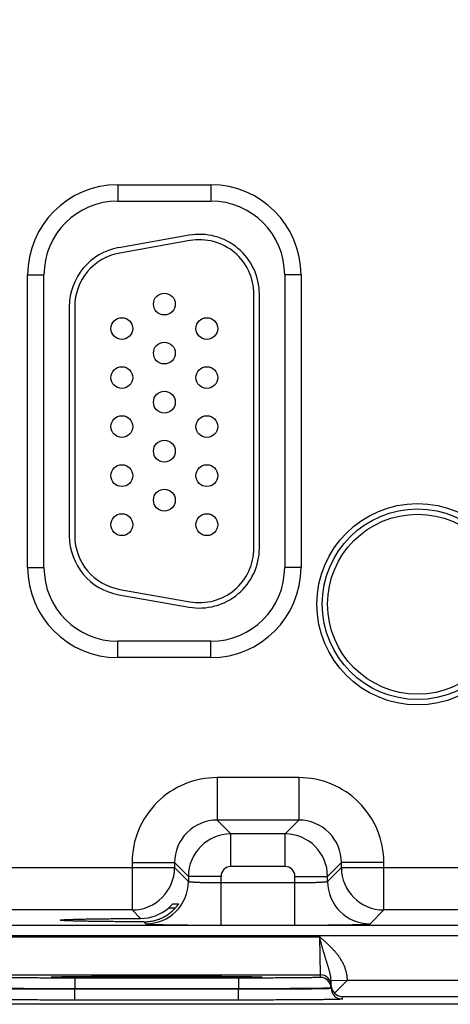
# Model space of a CAD drawing. Header units: inches. Extents: x 0 to 34, y 0 to 22.
# Tile 32 of 116: x 12.5 to 13.3, y 13.7 to 15.5. Entities that reach past the tile are written whole.
import ezdxf

# ---------------------------------------------------------------- set-up
doc = ezdxf.new("R2010")
doc.units = ezdxf.units.IN
doc.header["$LTSCALE"] = 1.87
doc.header["$MEASUREMENT"] = 0
doc.layers.get('0').update_dxf_attribs({"linetype": 'CONTINUOUS'})
doc.layers.add('DIMENSIONS', color=7, linetype='CONTINUOUS')
doc.styles.get("Standard").update_dxf_attribs({"font": 'txt', "width": 0.8})
doc.dimstyles.new('DIMSTYLE_1', dxfattribs={"dimtxt": 0.125, "dimasz": 0.18, "dimexe": 0.125, "dimexo": 0.0625, "dimgap": 0.09, "dimtad": 0, "dimtih": 1, "dimtoh": 1, "dimzin": 4, "dimdsep": 46, "dimtxsty": 'STANDARD', "dimblk": '_FILLED', "dimblk1": '_FILLED', "dimblk2": '_FILLED', "dimcen": 0.09, "dimadec": 0, "dimazin": 0, "dimtp": 0.01, "dimtm": 0.01, "dimtfac": 1, "dimtofl": 0, "dimtmove": 0, "dimatfit": 3, "dimldrblk": '_FILLED', "dimfxl": 1, "dimtolj": 1, "dimtzin": 4, "dimarcsym": 0})

# ---------------------------------------------------------------- blocks, each defined once
blk = doc.blocks.new('*D13')
at = {"layer": 'DIMENSIONS', "color": 2, "linetype": 'CONTINUOUS'}
blk.add_line((16.0449, 15.4148), (16.0449, 17.8889), dxfattribs=at)
at = {"layer": 'DIMENSIONS', "color": 2, "linetype": 'CONTINUOUS', "insert": (15.9824, 17.9514), "char_height": 0.125, "width": 1.025, "attachment_point": 1, "rotation": 90, "line_spacing_factor": 0.9}
blk.add_mtext('9.53{\\Ftxt.shx;\\W1.000000;\\H0.125000; }[242]', dxfattribs=at)
blk = doc.blocks.new('_FILLED')
at = {"color": 0, "linetype": 'BYBLOCK'}
blk.add_solid([(0, 0), (-1, 0.174), (-1, -0.174)], dxfattribs=at)

msp = doc.modelspace()

# ---------------------------------------------------------------- linework, layer by layer
at = {"color": 7, "linetype": 'CONTINUOUS'}
for p, q in [((12.7044, 15.2369), (12.8754, 15.2369)), ((12.7044, 15.2369), (12.7044, 15.2069)), ((12.8754, 15.2369), (12.8754, 15.2069)), ((12.7044, 15.2069), (12.8754, 15.2069)), ((12.8353, 15.1442), (12.7063, 15.1214)), ((12.837, 15.1343), (12.708, 15.1116)), ((12.5388, 15.0714), (12.5688, 15.0714)), ((12.5388, 14.5344), (12.5388, 15.0714)), ((12.5688, 14.5344), (12.5688, 15.0714)), ((13.0409, 15.0714), (13.0109, 15.0714)), ((13.0109, 15.0714), (13.0109, 14.5344)), ((13.0409, 15.0714), (13.0409, 14.5344)), ((12.9544, 14.5699), (12.9544, 15.0359)), ((12.9644, 14.5699), (12.9644, 15.0359)), ((12.6154, 15.0131), (12.6154, 14.5926)), ((12.6254, 15.0131), (12.6254, 14.5926)), ((12.5388, 14.5344), (12.5688, 14.5344)), ((13.0409, 14.5344), (13.0109, 14.5344)), ((12.7063, 14.4843), (12.8353, 14.4615)), ((12.708, 14.4941), (12.837, 14.4714)), ((12.8754, 14.3988), (12.7044, 14.3988)), ((12.7044, 14.3688), (12.7044, 14.3988)), ((12.8754, 14.3688), (12.8754, 14.3988)), ((12.8754, 14.3688), (12.7044, 14.3688)), ((13.037, 14.1485), (12.8867, 14.1485)), ((12.8867, 14.1485), (12.8867, 14.0705)), ((13.037, 14.1485), (13.037, 14.0705)), ((13.037, 14.0705), (12.8867, 14.0705)), ((12.8867, 14.0705), (12.9121, 14.0451)), ((13.037, 14.0705), (13.0117, 14.0451)), ((13.0117, 14.0451), (12.9121, 14.0451)), ((12.9121, 13.9851), (12.9121, 14.0451)), ((13.0117, 13.9851), (13.0117, 14.0451)), ((12.7307, 13.9925), (12.8087, 13.9925)), ((12.7307, 13.9925), (12.7307, 13.9055)), ((12.8087, 13.9925), (12.8341, 13.9672)), ((12.8087, 13.9925), (12.8087, 13.9835)), ((13.115, 13.9925), (13.0897, 13.9672)), ((13.193, 13.9925), (13.115, 13.9925)), ((13.115, 13.9835), (13.115, 13.9925)), ((13.193, 13.9055), (13.193, 13.9925)), ((12.185, 13.9835), (12.8087, 13.9835)), ((12.8087, 13.9835), (12.8341, 13.9581)), ((13.0117, 13.9851), (12.9121, 13.9851)), ((13.0897, 13.9581), (13.115, 13.9835)), ((13.115, 13.9835), (13.7387, 13.9835)), ((12.8941, 13.9672), (12.8341, 13.9672)), ((12.8341, 13.9672), (12.8341, 13.9581)), ((12.8941, 13.8778), (12.8941, 13.9672)), ((12.8941, 13.9558), (13.0297, 13.9558)), ((13.0297, 13.9672), (13.0897, 13.9672)), ((13.0297, 13.8778), (13.0297, 13.9672)), ((13.0897, 13.9581), (13.0897, 13.9672)), ((12.7308, 13.9055), (12.263, 13.9055)), ((12.7463, 13.8899), (12.7308, 13.9055)), ((12.8097, 13.9089), (12.7973, 13.9089)), ((12.8054, 13.9167), (12.8158, 13.9167)), ((13.1676, 13.8801), (13.193, 13.9055)), ((13.6608, 13.9055), (13.193, 13.9055)), ((12.5987, 13.8869), (12.5987, 13.8869)), ((12.7525, 13.8838), (12.7561, 13.8801)), ((9.5543, 13.8777), (16.9525, 13.8777)), ((12.8941, 13.8778), (13.0297, 13.8778)), ((9.5543, 13.8587), (16.9525, 13.8587)), ((12.4771, 13.8565), (13.0747, 13.8565)), ((13.0747, 13.8565), (13.0762, 13.7865)), ((12.4755, 13.7865), (13.0762, 13.7865)), ((12.5821, 13.7824), (12.5843, 13.7826)), ((12.5844, 13.7826), (12.5845, 13.7826)), ((12.5845, 13.7826), (12.5847, 13.7826)), ((12.5847, 13.7826), (12.585, 13.7826)), ((12.585, 13.7826), (12.5853, 13.7827)), ((12.5853, 13.7827), (12.5856, 13.7827)), ((12.5856, 13.7827), (12.5863, 13.7827)), ((12.5863, 13.7827), (12.587, 13.7827)), ((12.587, 13.7827), (12.5884, 13.7828)), ((12.5884, 13.7828), (12.59, 13.7829)), ((12.59, 13.7829), (12.5926, 13.7829)), ((12.5926, 13.7829), (12.5957, 13.783)), ((12.5957, 13.783), (12.5996, 13.7831)), ((12.5996, 13.7831), (12.6042, 13.7832)), ((12.6042, 13.7832), (12.6099, 13.7833)), ((12.6099, 13.7833), (12.6152, 13.7833)), ((12.6152, 13.7833), (12.6212, 13.7834)), ((12.6212, 13.7834), (12.6282, 13.7835)), ((12.9262, 13.7805), (12.6255, 13.7805)), ((12.6255, 13.7805), (12.6255, 13.7607)), ((12.6282, 13.7835), (12.6365, 13.7836)), ((12.6365, 13.7836), (12.6467, 13.7836)), ((12.6467, 13.7836), (12.6558, 13.7837)), ((12.6558, 13.7837), (12.6667, 13.7838)), ((12.6667, 13.7838), (12.68, 13.7839)), ((12.68, 13.7839), (12.6902, 13.7839)), ((12.6902, 13.7839), (12.7015, 13.7839)), ((12.7015, 13.7839), (12.7134, 13.784)), ((12.7134, 13.784), (12.7255, 13.784)), ((12.7255, 13.784), (12.7377, 13.784)), ((12.7377, 13.784), (12.7502, 13.7841)), ((12.7502, 13.7841), (12.7627, 13.7841)), ((12.7627, 13.7841), (12.7753, 13.7841)), ((12.7753, 13.7841), (12.7879, 13.7841)), ((12.7879, 13.7841), (12.8005, 13.7841)), ((12.8005, 13.7841), (12.813, 13.784)), ((12.813, 13.784), (12.8253, 13.784)), ((12.8253, 13.784), (12.8374, 13.784)), ((12.8374, 13.784), (12.8492, 13.7839)), ((12.8492, 13.7839), (12.8607, 13.7839)), ((12.8607, 13.7839), (12.8718, 13.7839)), ((12.8718, 13.7839), (12.8826, 13.7838)), ((12.8826, 13.7838), (12.8929, 13.7837)), ((12.8929, 13.7837), (12.9026, 13.7837)), ((12.9026, 13.7837), (12.9119, 13.7836)), ((12.9119, 13.7836), (12.9199, 13.7835)), ((12.9199, 13.7835), (12.9266, 13.7834)), ((12.9262, 13.7805), (12.9262, 13.7607)), ((12.9266, 13.7834), (12.9346, 13.7833)), ((12.9346, 13.7833), (12.941, 13.7833)), ((12.941, 13.7833), (12.9462, 13.7832)), ((12.9462, 13.7832), (12.9504, 13.7831)), ((12.9504, 13.7831), (12.9539, 13.783)), ((12.9539, 13.783), (12.9576, 13.783)), ((12.9576, 13.783), (12.9604, 13.7829)), ((12.9604, 13.7829), (12.9627, 13.7828)), ((12.9627, 13.7828), (12.964, 13.7828)), ((12.964, 13.7828), (12.9651, 13.7827)), ((12.9651, 13.7827), (12.9659, 13.7827)), ((12.9659, 13.7827), (12.9664, 13.7827)), ((12.9664, 13.7827), (12.9667, 13.7827)), ((12.9667, 13.7827), (12.967, 13.7826)), ((12.9674, 13.7826), (12.9696, 13.7824)), ((13.0762, 13.7865), (13.0762, 13.7818)), ((13.0961, 13.7763), (13.126, 13.7768)), ((13.0962, 13.7665), (13.0961, 13.7763)), ((13.1023, 13.7527), (13.126, 13.7768)), ((13.126, 13.7768), (13.3557, 13.7768)), ((12.9262, 13.7607), (12.6255, 13.7607)), ((12.6255, 13.7607), (12.6255, 13.76)), ((12.9262, 13.76), (12.6255, 13.76)), ((12.6255, 13.7402), (12.6255, 13.76)), ((12.9262, 13.7607), (12.9262, 13.76)), ((12.9262, 13.7402), (12.9262, 13.76)), ((13.0962, 13.7665), (13.0962, 13.7622)), ((13.0962, 13.7665), (13.0962, 13.7615)), ((13.0962, 13.7622), (13.0962, 13.7615)), ((12.9262, 13.7402), (12.6255, 13.7402)), ((13.1162, 13.7468), (13.3655, 13.7468)), ((13.1162, 13.7468), (13.1162, 13.7418)), ((17.1568, 13.7324), (7.7334, 13.7324))]:
    msp.add_line(p, q, dxfattribs=at)
for points in [[(12.5844, 13.7826), (12.5844, 13.7826), (12.5844, 13.7826), (12.5844, 13.7826), (12.5844, 13.7826)], [(12.967, 13.7826), (12.9672, 13.7826), (12.9673, 13.7826), (12.9673, 13.7826), (12.9674, 13.7826), (12.9674, 13.7826)]]:
    msp.add_lwpolyline(points, dxfattribs=at)
for centre, radius in [((12.7899, 15.0179), 0.02), ((12.7119, 14.9729), 0.02), ((12.8679, 14.9729), 0.02), ((12.7899, 14.9279), 0.02), ((12.7119, 14.8829), 0.02), ((12.8679, 14.8829), 0.02), ((12.7899, 14.8379), 0.02), ((12.7119, 14.7929), 0.02), ((12.8679, 14.7929), 0.02), ((12.7899, 14.7479), 0.02), ((12.7119, 14.7029), 0.02), ((12.8679, 14.7029), 0.02), ((12.7899, 14.6579), 0.02), ((13.2549, 14.4669), 0.1848), ((13.2549, 14.4669), 0.175), ((12.7119, 14.6129), 0.02), ((12.8679, 14.6129), 0.02), ((13.2549, 14.4669), 0.1652)]:
    msp.add_circle(centre, radius, dxfattribs=at)
for centre, radius, start, end in [((12.7044, 15.0714), 0.1655, 90, 180), ((12.8754, 15.0714), 0.1655, 0, 90), ((12.7044, 15.0714), 0.1355, 90, 180), ((12.8754, 15.0714), 0.1355, 0, 90), ((12.8544, 15.0359), 0.11, 0, 100), ((12.8544, 15.0359), 0.1, 0, 100), ((12.7254, 15.0131), 0.11, 100, 180), ((12.7254, 15.0131), 0.1, 100, 180), ((12.7254, 14.5926), 0.11, 180, 260), ((12.7254, 14.5926), 0.1, 180, 260), ((12.8544, 14.5699), 0.11, 260, 360), ((12.8544, 14.5699), 0.1, 260, 360), ((12.7044, 14.5344), 0.1655, 180, 270), ((12.7044, 14.5344), 0.1355, 180, 270), ((12.8754, 14.5344), 0.1655, 270, 360), ((12.8754, 14.5344), 0.1355, 270, 360), ((12.8867, 13.9925), 0.156, 89.9966, 180.0034), ((13.037, 13.9925), 0.156, 359.9966, 90.0034), ((12.8867, 13.9926), 0.0779, 89.9712, 180.0288), ((13.0371, 13.9926), 0.0779, 359.9712, 90.0288), ((12.9121, 13.9671), 0.078, 90.0148, 179.9847), ((13.0116, 13.9671), 0.078, 0.0148, 89.9847), ((12.7307, 13.9835), 0.078, 270.0209, 359.9791), ((12.9121, 13.9672), 0.018, 89.9966, 180.0034), ((13.0117, 13.9672), 0.018, 359.9966, 90.0034), ((13.193, 13.9835), 0.078, 180.0209, 269.9791), ((12.7561, 13.9581), 0.078, 270.0209, 359.9791), ((13.1677, 13.9581), 0.078, 180.0209, 269.9791), ((12.7461, 13.9685), 0.0786, 270.1955, 310.6953), ((13.0762, 13.7665), 0.02, 1.0013, 90.0012), ((13.0762, 13.7618), 0.02, 1.0013, 90.0012), ((13.1159, 13.7669), 0.0197, 181.0601, 226.228), ((13.1162, 13.7618), 0.02, 181.0013, 270.0012), ((13.1165, 13.767), 0.0202, 225.4064, 269.3134)]:
    msp.add_arc(centre, radius, start, end, dxfattribs=at)
for points, knots in [([(12.8341, 13.9581), (12.8341, 13.9581), (12.8341, 13.9581), (12.8342, 13.958), (12.8342, 13.958), (12.8343, 13.958), (12.8344, 13.9579), (12.8345, 13.9579), (12.8347, 13.9578), (12.8349, 13.9578), (12.8352, 13.9577), (12.8354, 13.9577), (12.8358, 13.9576), (12.8363, 13.9575), (12.837, 13.9574), (12.8379, 13.9573), (12.839, 13.9572), (12.8402, 13.9571), (12.8416, 13.957), (12.843, 13.9569), (12.8446, 13.9568), (12.8463, 13.9567), (12.8488, 13.9566), (12.8522, 13.9564), (12.8565, 13.9563), (12.8612, 13.9561), (12.8662, 13.956), (12.8714, 13.9559), (12.8769, 13.9559), (12.8825, 13.9558), (12.8883, 13.9558), (12.8922, 13.9558), (12.8941, 13.9558)], [0, 0, 0, 0, 0.001207, 0.001961, 0.002833, 0.003829, 0.004956, 0.007611, 0.010815, 0.014577, 0.018901, 0.023789, 0.029239, 0.035252, 0.048956, 0.064875, 0.08298, 0.103229, 0.12558, 0.14998, 0.176375, 0.204704, 0.234901, 0.300614, 0.372901, 0.451088, 0.534442, 0.622178, 0.713474, 0.807469, 0.903279, 1, 1, 1, 1]), ([(13.0297, 13.9558), (13.0316, 13.9558), (13.0355, 13.9558), (13.0412, 13.9558), (13.0468, 13.9559), (13.0523, 13.9559), (13.0576, 13.956), (13.0626, 13.9561), (13.0673, 13.9563), (13.0716, 13.9564), (13.075, 13.9566), (13.0774, 13.9567), (13.0791, 13.9568), (13.0807, 13.9569), (13.0822, 13.957), (13.0835, 13.9571), (13.0847, 13.9572), (13.0858, 13.9573), (13.0868, 13.9574), (13.0875, 13.9575), (13.088, 13.9576), (13.0883, 13.9577), (13.0886, 13.9577), (13.0889, 13.9578), (13.0891, 13.9578), (13.0893, 13.9579), (13.0894, 13.9579), (13.0895, 13.958), (13.0895, 13.958), (13.0896, 13.958), (13.0896, 13.9581), (13.0896, 13.9581), (13.0897, 13.9581)], [0, 0, 0, 0, 0.096721, 0.192531, 0.286526, 0.377822, 0.465558, 0.548912, 0.627099, 0.699386, 0.765099, 0.795296, 0.823625, 0.85002, 0.87442, 0.896771, 0.91702, 0.935125, 0.951044, 0.964748, 0.970761, 0.976211, 0.981099, 0.985423, 0.989185, 0.992389, 0.995044, 0.996171, 0.997167, 0.998039, 0.998793, 1, 1, 1, 1]), ([(12.7525, 13.8838), (12.7538, 13.8838), (12.7565, 13.8839), (12.7605, 13.8842), (12.7645, 13.8847), (12.7685, 13.8854), (12.7724, 13.8863), (12.7776, 13.8879), (12.7839, 13.8903), (12.79, 13.8933), (12.7946, 13.8961), (12.7979, 13.8984), (12.8011, 13.9008), (12.8042, 13.9034), (12.8071, 13.9062), (12.8089, 13.9081), (12.8098, 13.9091)], [0, 0, 0, 0, 0.062323, 0.124811, 0.187429, 0.250137, 0.312899, 0.37568, 0.501127, 0.626327, 0.688819, 0.751218, 0.813527, 0.875752, 0.937904, 1, 1, 1, 1]), ([(12.7973, 13.9089), (12.7978, 13.9094), (12.7985, 13.91), (12.7995, 13.9109), (12.8002, 13.9115), (12.8008, 13.9121), (12.8015, 13.9128), (12.8021, 13.9134), (12.8027, 13.9139), (12.8032, 13.9145), (12.8037, 13.9149), (12.804, 13.9153), (12.8042, 13.9155), (12.8044, 13.9157), (12.8046, 13.9159), (12.8048, 13.9161), (12.8049, 13.9162), (12.8051, 13.9164), (12.8052, 13.9165), (12.8052, 13.9166), (12.8053, 13.9166), (12.8053, 13.9166), (12.8054, 13.9167), (12.8054, 13.9167), (12.8054, 13.9167), (12.8054, 13.9167), (12.8054, 13.9167), (12.8054, 13.9167), (12.8054, 13.9167)], [0, 0, 0, 0, 0.173069, 0.25813, 0.341741, 0.4235, 0.502943, 0.579537, 0.652667, 0.721616, 0.785552, 0.815343, 0.843507, 0.869898, 0.894362, 0.916736, 0.936847, 0.954515, 0.969555, 0.976033, 0.981784, 0.986788, 0.991023, 0.994469, 0.997113, 0.998946, 0.999565, 1, 1, 1, 1]), ([(12.8158, 13.9167), (12.8158, 13.9167), (12.8158, 13.9167), (12.8158, 13.9167), (12.8158, 13.9167), (12.8158, 13.9167), (12.8158, 13.9167), (12.8158, 13.9167), (12.8157, 13.9167), (12.8157, 13.9167), (12.8157, 13.9167), (12.8157, 13.9166), (12.8157, 13.9166), (12.8157, 13.9165), (12.8156, 13.9164), (12.8155, 13.9163), (12.8155, 13.9162), (12.8154, 13.9161), (12.8153, 13.9159), (12.8151, 13.9156), (12.8148, 13.9152), (12.8144, 13.9147), (12.814, 13.9141), (12.8136, 13.9136), (12.8131, 13.913), (12.8126, 13.9124), (12.8121, 13.9117), (12.8116, 13.9111), (12.8108, 13.9102), (12.8102, 13.9095), (12.8098, 13.9091)], [0, 0, 0, 0, 0.000305, 0.000608, 0.00102, 0.00159, 0.002336, 0.003265, 0.004379, 0.005679, 0.008833, 0.012721, 0.01733, 0.022647, 0.035344, 0.050685, 0.059306, 0.068538, 0.088769, 0.135831, 0.190836, 0.252811, 0.320858, 0.394158, 0.471968, 0.553616, 0.638495, 0.726053, 0.815791, 1, 1, 1, 1]), ([(12.5987, 13.8869), (12.5987, 13.8869), (12.5987, 13.8869), (12.5987, 13.8869), (12.5988, 13.887), (12.5988, 13.887), (12.5989, 13.887), (12.599, 13.8871), (12.5991, 13.8871), (12.5993, 13.8871), (12.5995, 13.8872), (12.5999, 13.8872), (12.6004, 13.8873), (12.6009, 13.8874), (12.6016, 13.8874), (12.6023, 13.8875), (12.6035, 13.8876), (12.6051, 13.8877), (12.6073, 13.8878), (12.6098, 13.888), (12.6127, 13.8881), (12.6158, 13.8882), (12.6193, 13.8883), (12.6231, 13.8884), (12.6271, 13.8886), (12.6315, 13.8887), (12.6361, 13.8888), (12.6409, 13.8889), (12.6461, 13.889), (12.6534, 13.8891), (12.6631, 13.8893), (12.6755, 13.8894), (12.6885, 13.8896), (12.7023, 13.8897), (12.7166, 13.8898), (12.7313, 13.8899), (12.7413, 13.8899), (12.7463, 13.8899)], [0, 0, 0, 0, 0.000271, 0.000441, 0.00064, 0.001129, 0.00175, 0.002505, 0.003398, 0.004429, 0.0056, 0.008361, 0.011682, 0.015562, 0.02, 0.024995, 0.030544, 0.043297, 0.058244, 0.075364, 0.09464, 0.116043, 0.139519, 0.165015, 0.192474, 0.221841, 0.253063, 0.286084, 0.32085, 0.357303, 0.434997, 0.518522, 0.607216, 0.70042, 0.797459, 0.897581, 1, 1, 1, 1]), ([(12.7525, 13.8838), (12.7472, 13.8838), (12.7369, 13.8839), (12.7216, 13.8839), (12.7067, 13.884), (12.6924, 13.8841), (12.6787, 13.8843), (12.6659, 13.8844), (12.6557, 13.8846), (12.648, 13.8847), (12.6426, 13.8848), (12.6375, 13.8849), (12.6327, 13.8851), (12.6282, 13.8852), (12.6239, 13.8853), (12.62, 13.8854), (12.6164, 13.8855), (12.6131, 13.8857), (12.6101, 13.8858), (12.6075, 13.8859), (12.6055, 13.886), (12.6041, 13.8861), (12.6032, 13.8862), (12.6023, 13.8863), (12.6016, 13.8863), (12.6009, 13.8864), (12.6004, 13.8864), (12.6001, 13.8865), (12.5998, 13.8865), (12.5996, 13.8866), (12.5994, 13.8866), (12.5992, 13.8866), (12.5991, 13.8867), (12.599, 13.8867), (12.5989, 13.8867), (12.5988, 13.8868), (12.5988, 13.8868), (12.5987, 13.8868), (12.5987, 13.8868), (12.5987, 13.8868), (12.5987, 13.8869), (12.5987, 13.8869), (12.5987, 13.8869)], [0, 0, 0, 0, 0.101866, 0.20169, 0.298653, 0.391946, 0.480843, 0.564654, 0.642687, 0.67932, 0.714258, 0.747442, 0.778812, 0.808312, 0.835885, 0.861473, 0.885019, 0.906465, 0.925756, 0.942856, 0.957747, 0.964357, 0.970408, 0.975897, 0.980822, 0.985181, 0.988973, 0.990656, 0.992197, 0.993595, 0.994851, 0.995965, 0.996937, 0.997769, 0.998462, 0.999019, 0.999249, 0.999447, 0.999617, 0.999761, 0.999886, 1, 1, 1, 1]), ([(12.7561, 13.8801), (12.7561, 13.8801), (12.7561, 13.8801), (12.7562, 13.8801), (12.7562, 13.8801), (12.7563, 13.8801), (12.7564, 13.88), (12.7565, 13.88), (12.7567, 13.88), (12.757, 13.8799), (12.7575, 13.8798), (12.758, 13.8798), (12.7585, 13.8797), (12.7592, 13.8797), (12.7599, 13.8796), (12.7608, 13.8796), (12.7617, 13.8795), (12.763, 13.8794), (12.7649, 13.8793), (12.7674, 13.8792), (12.7702, 13.8791), (12.7733, 13.879), (12.7766, 13.8789), (12.7803, 13.8788), (12.7842, 13.8787), (12.7884, 13.8786), (12.7928, 13.8785), (12.7991, 13.8784), (12.8076, 13.8783), (12.8184, 13.8782), (12.8299, 13.878), (12.842, 13.8779), (12.8546, 13.8779), (12.8675, 13.8778), (12.8808, 13.8778), (12.8896, 13.8778), (12.8941, 13.8778)], [0, 0, 0, 0, 0.000163, 0.000356, 0.000837, 0.001454, 0.002211, 0.003109, 0.004151, 0.006666, 0.009759, 0.013431, 0.01768, 0.022505, 0.027903, 0.033872, 0.040409, 0.047509, 0.063386, 0.081466, 0.101706, 0.124061, 0.148477, 0.174898, 0.203262, 0.233501, 0.265545, 0.299319, 0.371734, 0.450065, 0.533574, 0.621476, 0.712942, 0.807113, 0.9031, 1, 1, 1, 1]), ([(13.0297, 13.8778), (13.0341, 13.8778), (13.043, 13.8778), (13.0562, 13.8778), (13.0692, 13.8779), (13.0817, 13.8779), (13.0938, 13.878), (13.1053, 13.8782), (13.1161, 13.8783), (13.1246, 13.8784), (13.131, 13.8785), (13.1354, 13.8786), (13.1396, 13.8787), (13.1435, 13.8788), (13.1471, 13.8789), (13.1505, 13.879), (13.1536, 13.8791), (13.1563, 13.8792), (13.1588, 13.8793), (13.1607, 13.8794), (13.1621, 13.8795), (13.163, 13.8796), (13.1638, 13.8796), (13.1645, 13.8797), (13.1652, 13.8797), (13.1658, 13.8798), (13.1663, 13.8798), (13.1667, 13.8799), (13.167, 13.88), (13.1672, 13.88), (13.1673, 13.88), (13.1674, 13.8801), (13.1675, 13.8801), (13.1676, 13.8801), (13.1676, 13.8801), (13.1676, 13.8801), (13.1676, 13.8801)], [0, 0, 0, 0, 0.0969, 0.192887, 0.287058, 0.378524, 0.466426, 0.549935, 0.628266, 0.700681, 0.734455, 0.766499, 0.796738, 0.825102, 0.851523, 0.875939, 0.898294, 0.918534, 0.936614, 0.952491, 0.959591, 0.966128, 0.972097, 0.977495, 0.98232, 0.986569, 0.990241, 0.993334, 0.995849, 0.996891, 0.997789, 0.998546, 0.999163, 0.999644, 0.999837, 1, 1, 1, 1]), ([(13.0961, 13.7763), (13.096, 13.7779), (13.0958, 13.7804), (13.0954, 13.7837), (13.0949, 13.7862), (13.0944, 13.7886), (13.0938, 13.791), (13.0932, 13.7934), (13.0925, 13.7957), (13.0918, 13.7981), (13.0911, 13.8004), (13.0904, 13.8028), (13.0894, 13.806), (13.0884, 13.8092), (13.0874, 13.8124), (13.0866, 13.8148), (13.0859, 13.8173), (13.0851, 13.8198), (13.0845, 13.8219), (13.084, 13.8235), (13.0836, 13.8248), (13.0832, 13.8261), (13.0827, 13.8278), (13.0821, 13.8299), (13.0813, 13.8325), (13.0806, 13.8351), (13.08, 13.8373), (13.0795, 13.8391), (13.079, 13.8409), (13.0784, 13.8431), (13.0776, 13.8457), (13.077, 13.848), (13.0765, 13.8498), (13.076, 13.8516), (13.0754, 13.8538), (13.0749, 13.8556), (13.0747, 13.8565)], [0, 0, 0, 0, 0.06052, 0.090458, 0.120222, 0.149858, 0.179405, 0.208912, 0.238416, 0.26796, 0.297585, 0.327322, 0.357205, 0.417528, 0.448006, 0.478718, 0.509678, 0.540892, 0.572365, 0.588196, 0.604089, 0.620044, 0.636061, 0.668279, 0.700729, 0.733393, 0.766255, 0.782755, 0.799298, 0.832499, 0.865834, 0.899278, 0.916033, 0.932805, 0.966389, 1, 1, 1, 1]), ([(13.126, 13.7768), (13.126, 13.7774), (13.126, 13.7784), (13.1259, 13.7799), (13.1258, 13.7814), (13.1256, 13.7829), (13.1255, 13.7845), (13.1252, 13.786), (13.125, 13.7875), (13.1246, 13.7895), (13.124, 13.792), (13.1229, 13.7959), (13.1212, 13.8007), (13.1192, 13.8054), (13.1174, 13.809), (13.1159, 13.8117), (13.1143, 13.8144), (13.1127, 13.8169), (13.111, 13.8195), (13.1092, 13.822), (13.1073, 13.8244), (13.1054, 13.8268), (13.1034, 13.8291), (13.1014, 13.8314), (13.0993, 13.8337), (13.0965, 13.8366), (13.0929, 13.8402), (13.0884, 13.8444), (13.0839, 13.8485), (13.0793, 13.8525), (13.0762, 13.8552), (13.0747, 13.8565)], [0, 0, 0, 0, 0.015626, 0.031252, 0.046878, 0.062504, 0.07813, 0.093755, 0.109381, 0.125007, 0.156257, 0.187507, 0.249995, 0.312485, 0.343736, 0.374986, 0.406237, 0.437488, 0.468739, 0.49999, 0.531241, 0.562492, 0.593743, 0.624994, 0.656245, 0.687497, 0.749997, 0.812498, 0.874999, 0.9375, 1, 1, 1, 1]), ([(12.6255, 13.7805), (12.6206, 13.7805), (12.6108, 13.7805), (12.5963, 13.7806), (12.5821, 13.7806), (12.5683, 13.7806), (12.555, 13.7807), (12.5424, 13.7808), (12.5324, 13.7808), (12.5249, 13.7809), (12.5195, 13.7809), (12.5145, 13.781), (12.5097, 13.781), (12.5051, 13.7811), (12.5009, 13.7811), (12.497, 13.7812), (12.4933, 13.7812), (12.49, 13.7813), (12.487, 13.7813), (12.4848, 13.7814), (12.4831, 13.7814), (12.482, 13.7815), (12.481, 13.7815), (12.48, 13.7815), (12.4792, 13.7816), (12.4784, 13.7816), (12.4778, 13.7816), (12.4772, 13.7817), (12.4767, 13.7817), (12.4763, 13.7817), (12.4761, 13.7817), (12.4759, 13.7817), (12.4758, 13.7818), (12.4757, 13.7818), (12.4757, 13.7818), (12.4756, 13.7818), (12.4756, 13.7818), (12.4756, 13.7818), (12.4756, 13.7818), (12.4755, 13.7818), (12.4755, 13.7818), (12.4755, 13.7818), (12.4755, 13.7818)], [0, 0, 0, 0, 0.097998, 0.195053, 0.29023, 0.382613, 0.471311, 0.555471, 0.634282, 0.671442, 0.706984, 0.740823, 0.772877, 0.80307, 0.831327, 0.857582, 0.881771, 0.903837, 0.923725, 0.941388, 0.949372, 0.956785, 0.963621, 0.969877, 0.97555, 0.980635, 0.985131, 0.989034, 0.992342, 0.995055, 0.996187, 0.99717, 0.998004, 0.99869, 0.998977, 0.999227, 0.999441, 0.999618, 0.999761, 0.999819, 0.999869, 1, 1, 1, 1]), ([(12.9696, 13.7824), (12.9696, 13.7824), (12.9696, 13.7824), (12.9696, 13.7824), (12.9696, 13.7824), (12.9696, 13.7823), (12.9695, 13.7823), (12.9695, 13.7823), (12.9695, 13.7823), (12.9694, 13.7823), (12.9693, 13.7823), (12.9692, 13.7823), (12.9691, 13.7823), (12.9689, 13.7822), (12.9687, 13.7822), (12.9684, 13.7822), (12.968, 13.7822), (12.9675, 13.7821), (12.9667, 13.7821), (12.9658, 13.782), (12.9648, 13.782), (12.9637, 13.782), (12.9625, 13.7819), (12.9612, 13.7819), (12.9598, 13.7818), (12.9582, 13.7818), (12.9566, 13.7818), (12.9541, 13.7817), (12.9508, 13.7817), (12.9466, 13.7816), (12.9419, 13.7815), (12.9368, 13.7814), (12.9313, 13.7814), (12.9255, 13.7813), (12.9193, 13.7812), (12.9127, 13.7812), (12.9058, 13.7811), (12.896, 13.7811), (12.8831, 13.781), (12.8669, 13.7809), (12.8497, 13.7808), (12.8319, 13.7808), (12.8135, 13.7807), (12.7948, 13.7807), (12.7759, 13.7807), (12.7569, 13.7807), (12.7382, 13.7807), (12.7198, 13.7808), (12.702, 13.7808), (12.6849, 13.7809), (12.6686, 13.781), (12.6557, 13.7811), (12.6459, 13.7811), (12.639, 13.7812), (12.6325, 13.7812), (12.6263, 13.7813), (12.6204, 13.7814), (12.615, 13.7814), (12.6099, 13.7815), (12.6052, 13.7816), (12.6009, 13.7817), (12.5976, 13.7817), (12.5952, 13.7818), (12.5935, 13.7818), (12.592, 13.7818), (12.5905, 13.7819), (12.5892, 13.7819), (12.588, 13.782), (12.5869, 13.782), (12.5859, 13.782), (12.585, 13.7821), (12.5843, 13.7821), (12.5837, 13.7822), (12.5833, 13.7822), (12.5831, 13.7822), (12.5829, 13.7822), (12.5827, 13.7823), (12.5825, 13.7823), (12.5824, 13.7823), (12.5823, 13.7823), (12.5823, 13.7823), (12.5822, 13.7823), (12.5822, 13.7823), (12.5822, 13.7823), (12.5821, 13.7824), (12.5821, 13.7824), (12.5821, 13.7824), (12.5821, 13.7824), (12.5821, 13.7824)], [0, 0, 0, 0, 0.000029, 0.000048, 0.00007, 0.000126, 0.000199, 0.00029, 0.000399, 0.000526, 0.000672, 0.001019, 0.00144, 0.001936, 0.002507, 0.003152, 0.003871, 0.005534, 0.007493, 0.009747, 0.012297, 0.015139, 0.018272, 0.021696, 0.025406, 0.029403, 0.033683, 0.038243, 0.048196, 0.059236, 0.071337, 0.084468, 0.098599, 0.113695, 0.129721, 0.146638, 0.164407, 0.182984, 0.22238, 0.264445, 0.308776, 0.354949, 0.402517, 0.451023, 0.5, 0.548977, 0.597482, 0.645051, 0.691223, 0.735555, 0.77762, 0.817015, 0.835593, 0.853361, 0.870279, 0.886305, 0.901401, 0.915532, 0.928663, 0.940764, 0.951804, 0.961757, 0.966317, 0.970597, 0.974594, 0.978304, 0.981728, 0.984861, 0.987703, 0.990253, 0.992507, 0.994466, 0.996129, 0.996848, 0.997493, 0.998064, 0.998559, 0.998981, 0.999328, 0.999474, 0.999601, 0.99971, 0.999801, 0.999874, 0.99993, 0.999952, 0.999971, 1, 1, 1, 1]), ([(12.5843, 13.7826), (12.5846, 13.7826), (12.5851, 13.7827), (12.5862, 13.7827), (12.5878, 13.7828), (12.59, 13.7829), (12.5926, 13.7829), (12.5955, 13.783), (12.5989, 13.7831), (12.6025, 13.7831), (12.608, 13.7832), (12.6158, 13.7833), (12.626, 13.7835), (12.6374, 13.7836), (12.6499, 13.7837), (12.6634, 13.7838), (12.683, 13.7839), (12.7092, 13.784), (12.742, 13.7841), (12.7759, 13.7841), (12.8097, 13.7841), (12.8425, 13.784), (12.8687, 13.7839), (12.8883, 13.7838), (12.9018, 13.7837), (12.9143, 13.7836), (12.9257, 13.7835), (12.9359, 13.7833), (12.9437, 13.7832), (12.9492, 13.7831), (12.9529, 13.7831), (12.9562, 13.783), (12.9591, 13.7829), (12.9617, 13.7829), (12.9639, 13.7828), (12.9656, 13.7827), (12.9667, 13.7827), (12.9672, 13.7826), (12.9674, 13.7826)], [0, 0, 0, 0, 0.001812, 0.003868, 0.00871, 0.014518, 0.021281, 0.028987, 0.03762, 0.047164, 0.0576, 0.08106, 0.107814, 0.137654, 0.170348, 0.205637, 0.243241, 0.324199, 0.410683, 0.499973, 0.589263, 0.67575, 0.756713, 0.79432, 0.829613, 0.862311, 0.892155, 0.918914, 0.942378, 0.952817, 0.962363, 0.970999, 0.978708, 0.985473, 0.991284, 0.996129, 0.998187, 1, 1, 1, 1]), ([(13.0762, 13.7818), (13.0762, 13.7818), (13.0762, 13.7818), (13.0762, 13.7818), (13.0762, 13.7818), (13.0762, 13.7818), (13.0761, 13.7818), (13.0761, 13.7818), (13.0761, 13.7818), (13.076, 13.7818), (13.0759, 13.7818), (13.0758, 13.7817), (13.0757, 13.7817), (13.0754, 13.7817), (13.0751, 13.7817), (13.0746, 13.7817), (13.074, 13.7816), (13.0733, 13.7816), (13.0725, 13.7816), (13.0717, 13.7815), (13.0708, 13.7815), (13.0697, 13.7815), (13.0686, 13.7814), (13.067, 13.7814), (13.0647, 13.7813), (13.0617, 13.7813), (13.0584, 13.7812), (13.0548, 13.7812), (13.0508, 13.7811), (13.0466, 13.7811), (13.0421, 13.781), (13.0373, 13.781), (13.0322, 13.7809), (13.0269, 13.7809), (13.0193, 13.7808), (13.0093, 13.7808), (12.9967, 13.7807), (12.9834, 13.7806), (12.9696, 13.7806), (12.9554, 13.7806), (12.9409, 13.7805), (12.9311, 13.7805), (12.9262, 13.7805)], [0, 0, 0, 0, 0.000131, 0.000181, 0.000239, 0.000382, 0.000559, 0.000773, 0.001023, 0.00131, 0.001996, 0.00283, 0.003813, 0.004945, 0.007658, 0.010966, 0.014869, 0.019365, 0.02445, 0.030123, 0.036379, 0.043215, 0.050628, 0.058612, 0.076275, 0.096163, 0.118229, 0.142418, 0.168673, 0.19693, 0.227123, 0.259177, 0.293016, 0.328558, 0.365718, 0.444529, 0.528689, 0.617387, 0.70977, 0.804947, 0.902002, 1, 1, 1, 1]), ([(12.6255, 13.7607), (12.6199, 13.7607), (12.6089, 13.7608), (12.5924, 13.7608), (12.5763, 13.7609), (12.5607, 13.7609), (12.5456, 13.761), (12.5314, 13.7611), (12.52, 13.7612), (12.5114, 13.7612), (12.5054, 13.7613), (12.4997, 13.7613), (12.4942, 13.7614), (12.4891, 13.7614), (12.4843, 13.7615), (12.4798, 13.7616), (12.4757, 13.7616), (12.472, 13.7617), (12.4691, 13.7617), (12.4669, 13.7618), (12.4655, 13.7618), (12.4641, 13.7618), (12.4629, 13.7619), (12.4617, 13.7619), (12.4607, 13.7619), (12.4597, 13.7619), (12.4588, 13.762), (12.4581, 13.762), (12.4574, 13.762), (12.4569, 13.762), (12.4566, 13.7621), (12.4564, 13.7621), (12.4562, 13.7621), (12.456, 13.7621), (12.4559, 13.7621), (12.4558, 13.7621), (12.4557, 13.7621), (12.4556, 13.7622), (12.4556, 13.7622), (12.4556, 13.7622), (12.4556, 13.7622), (12.4555, 13.7622), (12.4555, 13.7622), (12.4555, 13.7622), (12.4555, 13.7622), (12.4555, 13.7622)], [0, 0, 0, 0, 0.098003, 0.195063, 0.290244, 0.382632, 0.471334, 0.555498, 0.634313, 0.671474, 0.707018, 0.740859, 0.772915, 0.803109, 0.831369, 0.857625, 0.881816, 0.903883, 0.923772, 0.932885, 0.941436, 0.949421, 0.956833, 0.96367, 0.969926, 0.975599, 0.980684, 0.985178, 0.98908, 0.992387, 0.993817, 0.995097, 0.996228, 0.99721, 0.998042, 0.998724, 0.99901, 0.999258, 0.999469, 0.999644, 0.999782, 0.999885, 0.999924, 0.999955, 1, 1, 1, 1]), ([(12.6255, 13.76), (12.6199, 13.76), (12.6089, 13.76), (12.5924, 13.76), (12.5763, 13.76), (12.5606, 13.76), (12.5456, 13.76), (12.5314, 13.7601), (12.52, 13.7602), (12.5114, 13.7602), (12.5054, 13.7603), (12.4996, 13.7603), (12.4942, 13.7604), (12.4891, 13.7605), (12.4843, 13.7605), (12.4798, 13.7606), (12.4757, 13.7606), (12.472, 13.7607), (12.4686, 13.7608), (12.466, 13.7609), (12.4641, 13.7609), (12.4629, 13.761), (12.4617, 13.761), (12.4606, 13.761), (12.4597, 13.7611), (12.4588, 13.7611), (12.458, 13.7612), (12.4574, 13.7612), (12.4569, 13.7612), (12.4566, 13.7613), (12.4563, 13.7613), (12.4561, 13.7613), (12.456, 13.7613), (12.4558, 13.7614), (12.4557, 13.7614), (12.4557, 13.7614), (12.4556, 13.7614), (12.4556, 13.7614), (12.4556, 13.7614), (12.4555, 13.7614), (12.4555, 13.7615), (12.4555, 13.7615), (12.4555, 13.7615), (12.4555, 13.7615)], [0, 0, 0, 0, 0.097991, 0.19504, 0.290211, 0.382588, 0.471281, 0.555436, 0.634242, 0.671399, 0.706939, 0.740776, 0.772828, 0.803018, 0.831273, 0.857526, 0.881713, 0.903776, 0.923663, 0.941325, 0.949308, 0.95672, 0.963556, 0.969813, 0.975485, 0.980571, 0.985068, 0.988972, 0.992282, 0.993714, 0.994997, 0.996131, 0.997117, 0.997954, 0.998643, 0.998932, 0.999185, 0.999402, 0.999583, 0.99973, 0.999845, 0.999931, 1, 1, 1, 1]), ([(13.0962, 13.7622), (13.0962, 13.7622), (13.0962, 13.7622), (13.0962, 13.7622), (13.0962, 13.7622), (13.0962, 13.7622), (13.0962, 13.7622), (13.0961, 13.7622), (13.0961, 13.7622), (13.0961, 13.7621), (13.096, 13.7621), (13.0959, 13.7621), (13.0957, 13.7621), (13.0956, 13.7621), (13.0954, 13.7621), (13.0952, 13.7621), (13.0948, 13.762), (13.0943, 13.762), (13.0937, 13.762), (13.0929, 13.762), (13.092, 13.7619), (13.0911, 13.7619), (13.09, 13.7619), (13.0889, 13.7619), (13.0876, 13.7618), (13.0862, 13.7618), (13.0848, 13.7618), (13.0827, 13.7617), (13.0798, 13.7617), (13.076, 13.7616), (13.0719, 13.7616), (13.0675, 13.7615), (13.0627, 13.7614), (13.0575, 13.7614), (13.0521, 13.7613), (13.0463, 13.7613), (13.0403, 13.7612), (13.0317, 13.7612), (13.0204, 13.7611), (13.0061, 13.761), (12.9911, 13.7609), (12.9754, 13.7609), (12.9593, 13.7608), (12.9428, 13.7608), (12.9318, 13.7607), (12.9262, 13.7607)], [0, 0, 0, 0, 0.000045, 0.000076, 0.000115, 0.000218, 0.000356, 0.000531, 0.000742, 0.00099, 0.001276, 0.001958, 0.00279, 0.003772, 0.004902, 0.006183, 0.007613, 0.01092, 0.014821, 0.019316, 0.024401, 0.030074, 0.03633, 0.043166, 0.050579, 0.058563, 0.067115, 0.076228, 0.096117, 0.118184, 0.142374, 0.168631, 0.19689, 0.227084, 0.25914, 0.292981, 0.328525, 0.365687, 0.444502, 0.528666, 0.617368, 0.709755, 0.804937, 0.901997, 1, 1, 1, 1]), ([(13.0962, 13.7615), (13.0962, 13.7615), (13.0962, 13.7615), (13.0962, 13.7615), (13.0962, 13.7614), (13.0962, 13.7614), (13.0961, 13.7614), (13.0961, 13.7614), (13.0961, 13.7614), (13.096, 13.7614), (13.0959, 13.7614), (13.0958, 13.7613), (13.0956, 13.7613), (13.0954, 13.7613), (13.0952, 13.7613), (13.0948, 13.7612), (13.0944, 13.7612), (13.0937, 13.7612), (13.0929, 13.7611), (13.0921, 13.7611), (13.0911, 13.761), (13.09, 13.761), (13.0889, 13.761), (13.0876, 13.7609), (13.0857, 13.7609), (13.0832, 13.7608), (13.0798, 13.7607), (13.076, 13.7606), (13.0719, 13.7606), (13.0675, 13.7605), (13.0627, 13.7605), (13.0575, 13.7604), (13.0521, 13.7603), (13.0463, 13.7603), (13.0403, 13.7602), (13.0317, 13.7602), (13.0204, 13.7601), (13.0061, 13.76), (12.9911, 13.76), (12.9754, 13.76), (12.9593, 13.76), (12.9429, 13.76), (12.9318, 13.76), (12.9262, 13.76)], [0, 0, 0, 0, 0.000069, 0.000155, 0.00027, 0.000417, 0.000598, 0.000815, 0.001068, 0.001357, 0.002046, 0.002883, 0.003869, 0.005003, 0.006286, 0.007718, 0.011028, 0.014932, 0.019429, 0.024515, 0.030187, 0.036444, 0.04328, 0.050692, 0.058675, 0.076337, 0.096224, 0.118287, 0.142474, 0.168727, 0.196982, 0.227172, 0.259224, 0.293061, 0.3286, 0.365758, 0.444564, 0.528719, 0.617412, 0.709789, 0.80496, 0.902009, 1, 1, 1, 1]), ([(12.6255, 13.7402), (12.6193, 13.7402), (12.6069, 13.7402), (12.5885, 13.7402), (12.5705, 13.7402), (12.553, 13.7403), (12.5362, 13.7404), (12.5203, 13.7404), (12.5076, 13.7405), (12.498, 13.7406), (12.4913, 13.7407), (12.4848, 13.7407), (12.4788, 13.7408), (12.473, 13.7408), (12.4677, 13.7409), (12.4627, 13.741), (12.4581, 13.741), (12.4539, 13.7411), (12.4507, 13.7412), (12.4483, 13.7412), (12.4467, 13.7413), (12.4451, 13.7413), (12.4437, 13.7413), (12.4424, 13.7414), (12.4412, 13.7414), (12.4402, 13.7415), (12.4392, 13.7415), (12.4383, 13.7415), (12.4376, 13.7416), (12.437, 13.7416), (12.4365, 13.7417), (12.4362, 13.7417), (12.436, 13.7417), (12.4359, 13.7417), (12.4358, 13.7417), (12.4357, 13.7418), (12.4356, 13.7418), (12.4356, 13.7418), (12.4356, 13.7418), (12.4356, 13.7418), (12.4355, 13.7418), (12.4355, 13.7418), (12.4355, 13.7418), (12.4355, 13.7418)], [0, 0, 0, 0, 0.097998, 0.195053, 0.29023, 0.382613, 0.471311, 0.555471, 0.634282, 0.671442, 0.706984, 0.740823, 0.772877, 0.80307, 0.831327, 0.857582, 0.881771, 0.903837, 0.923725, 0.932837, 0.941388, 0.949372, 0.956785, 0.963621, 0.969877, 0.97555, 0.980635, 0.985131, 0.989034, 0.992342, 0.995055, 0.996187, 0.99717, 0.998004, 0.99869, 0.998977, 0.999227, 0.999441, 0.999618, 0.999761, 0.999819, 0.999869, 1, 1, 1, 1]), ([(13.1162, 13.7418), (13.1162, 13.7418), (13.1162, 13.7418), (13.1162, 13.7418), (13.1162, 13.7418), (13.1162, 13.7418), (13.1161, 13.7418), (13.1161, 13.7418), (13.116, 13.7418), (13.116, 13.7417), (13.1159, 13.7417), (13.1157, 13.7417), (13.1155, 13.7417), (13.1152, 13.7417), (13.1148, 13.7416), (13.1141, 13.7416), (13.1134, 13.7415), (13.1125, 13.7415), (13.1116, 13.7415), (13.1105, 13.7414), (13.1093, 13.7414), (13.108, 13.7413), (13.1066, 13.7413), (13.1051, 13.7413), (13.1035, 13.7412), (13.1011, 13.7412), (13.0978, 13.7411), (13.0937, 13.741), (13.0891, 13.741), (13.0841, 13.7409), (13.0787, 13.7408), (13.073, 13.7408), (13.0669, 13.7407), (13.0605, 13.7407), (13.0537, 13.7406), (13.0441, 13.7405), (13.0315, 13.7404), (13.0155, 13.7404), (12.9987, 13.7403), (12.9812, 13.7402), (12.9632, 13.7402), (12.9448, 13.7402), (12.9325, 13.7402), (12.9262, 13.7402)], [0, 0, 0, 0, 0.000131, 0.000181, 0.000239, 0.000382, 0.000559, 0.000773, 0.001023, 0.00131, 0.001996, 0.00283, 0.003813, 0.004945, 0.007658, 0.010966, 0.014869, 0.019365, 0.02445, 0.030123, 0.036379, 0.043215, 0.050628, 0.058612, 0.067163, 0.076275, 0.096163, 0.118229, 0.142418, 0.168673, 0.19693, 0.227123, 0.259177, 0.293016, 0.328558, 0.365718, 0.444529, 0.528689, 0.617387, 0.70977, 0.804947, 0.902002, 1, 1, 1, 1])]:
    msp.add_open_spline(points, degree=3, knots=knots, dxfattribs=at)

# ---------------------------------------------------------------- dimensions: what is measured, and where the dimension line sits
at = {"layer": 'DIMENSIONS', "color": 2, "linetype": 'CONTINUOUS'}
dim = msp.add_ordinate_dim(feature_location=(16.0449, 15.4148), offset=(0, 2.474), dtype=1, origin=(6.5167, 15.3523), dimstyle='DIMSTYLE_1', override={"dimtad": 1, "dimtih": 0, "dimtoh": 0}, dxfattribs=at)
dim.commit()
dim.dimension.update_dxf_attribs({"geometry": '*D13', "text_midpoint": (16.0449, 18.4639)})

doc.saveas('drawing.dxf')
